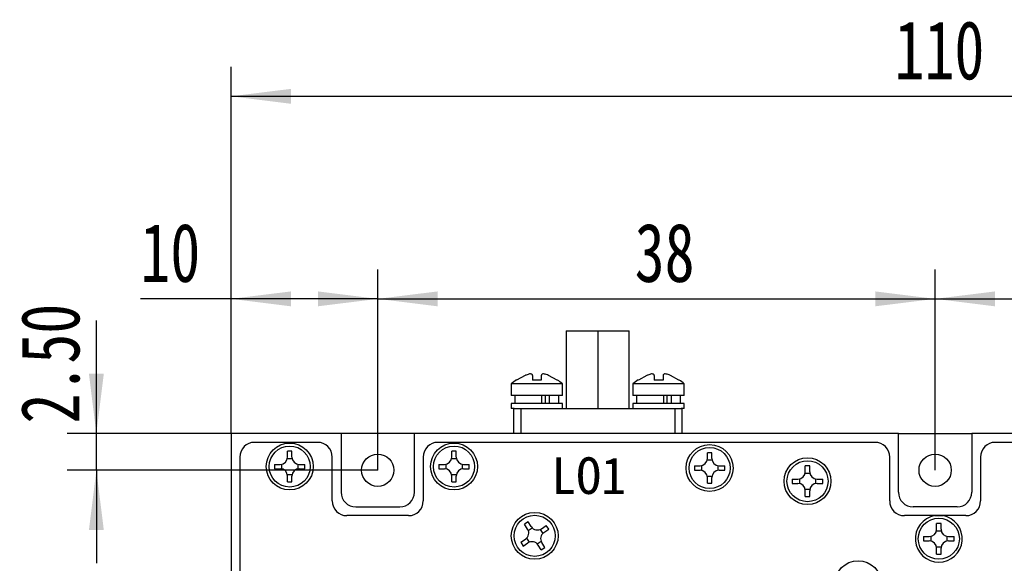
# Model space of a CAD drawing. Header units: millimetres. Extents: x 0 to 420, y 0 to 297.
# Tile 4 of 7: x 83 to 150, y 178 to 215. Entities that reach past the tile are written whole.
import ezdxf

# ---------------------------------------------------------------- set-up
doc = ezdxf.new("R2010")
doc.units = ezdxf.units.MM
doc.layers.add('图框文字', color=7, linetype='Continuous')
doc.styles.add('SLDTEXTSTYLE1', font='hyswlongfangsong.ttf')
doc.styles.get("Standard").update_dxf_attribs({"font": 'hyswlongfangsong.ttf'})
doc.dimstyles.new('SLDDIMSTYLE0', dxfattribs={"dimtxt": 4, "dimasz": 4.08, "dimexe": 0, "dimexo": 0.0625, "dimgap": 1, "dimtad": 2, "dimrnd": 1e-09, "dimzin": 12, "dimdsep": 46, "dimtxsty": 'SLDTEXTSTYLE1', "dimsah": 1, "dimcen": 0.09, "dimadec": 0, "dimazin": 3, "dimtfac": 1, "dimtofl": 0, "dimtmove": 0, "dimatfit": 3, "dimfxl": 1, "dimfrac": 2, "dimtolj": 1, "dimtzin": 12, "dimarcsym": 0})
doc.dimstyles.new('SLDDIMSTYLE1', dxfattribs={"dimtxt": 4, "dimasz": 4.08, "dimexe": 0, "dimexo": 0.0625, "dimgap": 1, "dimtad": 2, "dimrnd": 1e-09, "dimzin": 4, "dimdsep": 46, "dimtxsty": 'SLDTEXTSTYLE1', "dimsah": 1, "dimcen": 0.09, "dimadec": 0, "dimazin": 1, "dimtfac": 1, "dimtmove": 0, "dimatfit": 0, "dimfxl": 1, "dimfrac": 2, "dimtolj": 1, "dimtzin": 12, "dimarcsym": 0})

# ---------------------------------------------------------------- blocks, each defined once
blk = doc.blocks.new('_D')
at = {"layer": '图框文字', "transparency": 16777216}
for p, q in [((97.37, 186.513), (97.37, 211.513)), ((207.37, 186.513), (207.37, 211.513)), ((97.37, 209.513), (207.37, 209.513))]:
    blk.add_line(p, q, dxfattribs=at)
for points in [[(97.37, 209.513), (101.45, 209.005), (101.45, 210.021)], [(207.37, 209.513), (203.29, 210.021), (203.29, 209.005)]]:
    blk.add_solid(points, dxfattribs=at)
at = {"layer": '图框文字', "transparency": 16777216, "insert": (142.604, 214.669), "char_height": 4, "attachment_point": 1, "style": 'SLDTEXTSTYLE1'}
blk.add_mtext('110', dxfattribs=at)
blk = doc.blocks.new('_D_1')
at = {"layer": '图框文字', "transparency": 16777216}
for p, q in [((107.37, 184.013), (107.37, 197.699)), ((145.37, 184.013), (145.37, 197.699)), ((107.37, 195.699), (145.37, 195.699))]:
    blk.add_line(p, q, dxfattribs=at)
for points in [[(107.37, 195.699), (111.45, 195.191), (111.45, 196.207)], [(145.37, 195.699), (141.29, 196.207), (141.29, 195.191)]]:
    blk.add_solid(points, dxfattribs=at)
at = {"layer": '图框文字', "transparency": 16777216, "insert": (124.889, 200.855), "char_height": 4, "attachment_point": 1, "style": 'SLDTEXTSTYLE1'}
blk.add_mtext('38', dxfattribs=at)
blk = doc.blocks.new('_D_2')
at = {"layer": '图框文字', "transparency": 16777216}
for p, q in [((145.37, 184.013), (145.37, 197.699)), ((197.37, 184.013), (197.37, 197.699)), ((145.37, 195.699), (197.37, 195.699))]:
    blk.add_line(p, q, dxfattribs=at)
for points in [[(145.37, 195.699), (149.45, 195.191), (149.45, 196.207)], [(197.37, 195.699), (193.29, 196.207), (193.29, 195.191)]]:
    blk.add_solid(points, dxfattribs=at)
at = {"layer": '图框文字', "transparency": 16777216, "insert": (167.882, 200.855), "char_height": 4, "attachment_point": 1, "style": 'SLDTEXTSTYLE1'}
blk.add_mtext('52', dxfattribs=at)
blk = doc.blocks.new('_D_7')
at = {"layer": '图框文字', "transparency": 16777216}
for p, q in [((88.188, 186.513), (88.188, 194.216)), ((104.87, 186.513), (86.188, 186.513)), ((88.188, 184.013), (88.188, 186.513)), ((107.37, 184.013), (86.188, 184.013)), ((88.188, 184.013), (88.188, 177.663))]:
    blk.add_line(p, q, dxfattribs=at)
for points in [[(88.188, 186.513), (88.696, 190.593), (87.68, 190.593)], [(88.188, 184.013), (87.68, 179.933), (88.696, 179.933)]]:
    blk.add_solid(points, dxfattribs=at)
at = {"layer": '图框文字', "transparency": 16777216, "insert": (83.032, 187.2), "char_height": 4, "attachment_point": 1, "rotation": 89.99997, "style": 'SLDTEXTSTYLE1'}
blk.add_mtext('2.50', dxfattribs=at)
blk = doc.blocks.new('_D_8')
at = {"layer": '图框文字', "transparency": 16777216}
for p, q in [((97.37, 186.513), (97.37, 197.699)), ((107.37, 184.013), (107.37, 197.699)), ((97.37, 195.699), (91.189, 195.699)), ((107.37, 195.699), (97.37, 195.699))]:
    blk.add_line(p, q, dxfattribs=at)
for points in [[(97.37, 195.699), (101.45, 195.191), (101.45, 196.207)], [(107.37, 195.699), (103.29, 196.207), (103.29, 195.191)]]:
    blk.add_solid(points, dxfattribs=at)
at = {"layer": '图框文字', "transparency": 16777216, "insert": (91.189, 200.855), "char_height": 4, "attachment_point": 1, "style": 'SLDTEXTSTYLE1'}
blk.add_mtext('10', dxfattribs=at)

msp = doc.modelspace()

# ---------------------------------------------------------------- linework, layer by layer
at = {"color": 7, "linetype": 'Continuous', "lineweight": 25}
for p, q in [((120.22, 193.513), (120.22, 188.213)), ((120.22, 193.513), (122.37, 193.513)), ((122.37, 193.513), (122.37, 188.213)), ((122.37, 193.513), (124.52, 193.513)), ((124.52, 188.213), (124.52, 193.513)), ((117.42, 190.473), (116.836, 190.15)), ((116.836, 190.15), (116.836, 190.152)), ((117.92, 190.473), (117.92, 190.15)), ((118.52, 190.473), (118.52, 190.15)), ((119.604, 190.15), (119.02, 190.473)), ((125.72, 190.473), (125.136, 190.15)), ((125.136, 190.15), (125.136, 190.152)), ((126.22, 190.473), (126.22, 190.15)), ((126.82, 190.473), (126.82, 190.15)), ((127.904, 190.15), (127.32, 190.473)), ((116.47, 189.913), (116.47, 189.113)), ((119.97, 189.913), (116.47, 189.913)), ((119.97, 189.113), (119.97, 189.913)), ((124.77, 189.913), (124.77, 189.113)), ((128.27, 189.913), (124.77, 189.913)), ((128.27, 189.113), (128.27, 189.913)), ((119.97, 189.113), (116.47, 189.113)), ((116.72, 189.113), (116.72, 188.563)), ((118.563, 188.563), (118.563, 189.113)), ((118.784, 189.113), (118.784, 188.563)), ((119.065, 189.113), (119.065, 188.563)), ((119.72, 188.563), (119.72, 189.113)), ((128.27, 189.113), (124.77, 189.113)), ((125.02, 189.113), (125.02, 188.563)), ((126.863, 188.563), (126.863, 189.113)), ((127.084, 189.113), (127.084, 188.563)), ((127.365, 189.113), (127.365, 188.563)), ((128.02, 188.563), (128.02, 189.113)), ((116.47, 188.563), (116.47, 188.213)), ((119.97, 188.563), (116.47, 188.563)), ((116.681, 188.213), (116.47, 188.213)), ((116.62, 188.213), (116.62, 186.513)), ((116.681, 188.213), (117.122, 188.213)), ((117.122, 188.213), (117.122, 186.513)), ((117.122, 188.213), (127.618, 188.213)), ((119.97, 188.213), (119.97, 188.563)), ((124.77, 188.563), (124.77, 188.213)), ((128.27, 188.563), (124.77, 188.563)), ((127.618, 188.213), (127.618, 186.513)), ((127.618, 188.213), (128.059, 188.213)), ((128.27, 188.213), (128.059, 188.213)), ((128.12, 186.513), (128.12, 188.213)), ((128.27, 188.213), (128.27, 188.563)), ((97.37, 186.513), (97.37, 141.513)), ((104.87, 186.513), (97.37, 186.513)), ((104.87, 186.513), (104.87, 182.513)), ((109.87, 186.513), (104.87, 186.513)), ((109.87, 182.513), (109.87, 186.513)), ((142.87, 186.513), (109.87, 186.513)), ((142.87, 182.513), (142.87, 186.513)), ((142.87, 186.513), (147.87, 186.513)), ((147.87, 186.513), (147.87, 182.513)), ((194.87, 186.513), (147.87, 186.513)), ((103.27, 185.913), (98.97, 185.913)), ((103.27, 185.913), (98.97, 185.913)), ((101.52, 185.303), (101.22, 185.303)), ((101.22, 184.913), (101.22, 185.303)), ((101.52, 184.913), (101.52, 185.303)), ((141.27, 185.913), (111.47, 185.913)), ((141.27, 185.913), (111.47, 185.913)), ((112.72, 185.303), (112.42, 185.303)), ((112.42, 184.913), (112.42, 185.303)), ((112.72, 184.913), (112.72, 185.303)), ((163.261, 185.913), (149.47, 185.913)), ((193.27, 185.913), (149.47, 185.913)), ((97.97, 184.913), (97.97, 143.113)), ((97.97, 184.913), (97.97, 143.113)), ((101.21, 184.813), (101.53, 184.813)), ((104.27, 181.913), (104.27, 184.913)), ((104.27, 181.913), (104.27, 184.913)), ((110.47, 184.913), (110.47, 181.913)), ((110.47, 184.913), (110.47, 181.913)), ((112.41, 184.813), (112.73, 184.813)), ((129.835, 184.713), (130.155, 184.713)), ((130.145, 185.203), (129.845, 185.203)), ((129.845, 184.813), (129.845, 185.203)), ((130.145, 184.813), (130.145, 185.203)), ((142.27, 181.913), (142.27, 184.913)), ((142.27, 181.913), (142.27, 184.913)), ((148.47, 184.913), (148.47, 181.913)), ((148.47, 184.913), (148.47, 181.913)), ((100.329, 184.413), (100.72, 184.413)), ((100.329, 184.413), (100.329, 184.113)), ((100.329, 184.113), (100.72, 184.113)), ((100.82, 184.423), (100.82, 184.102)), ((101.92, 184.423), (101.92, 184.102)), ((102.02, 184.413), (102.411, 184.413)), ((102.02, 184.113), (102.411, 184.113)), ((102.411, 184.113), (102.411, 184.413)), ((111.529, 184.413), (111.92, 184.413)), ((111.529, 184.413), (111.529, 184.113)), ((111.529, 184.113), (111.92, 184.113)), ((112.02, 184.423), (112.02, 184.102)), ((113.12, 184.423), (113.12, 184.102)), ((113.22, 184.413), (113.611, 184.413)), ((113.22, 184.113), (113.611, 184.113)), ((113.611, 184.113), (113.611, 184.413)), ((128.954, 184.313), (129.345, 184.313)), ((128.954, 184.313), (128.954, 184.013)), ((128.954, 184.013), (129.345, 184.013)), ((129.445, 184.323), (129.445, 184.002)), ((130.545, 184.323), (130.545, 184.002)), ((130.645, 184.313), (131.036, 184.313)), ((130.645, 184.013), (131.036, 184.013)), ((131.036, 184.013), (131.036, 184.313)), ((136.82, 184.303), (136.52, 184.303)), ((136.52, 183.913), (136.52, 184.303)), ((136.82, 183.913), (136.82, 184.303)), ((101.21, 183.713), (101.53, 183.713)), ((101.22, 183.222), (101.22, 183.613)), ((101.52, 183.222), (101.52, 183.613)), ((112.41, 183.713), (112.73, 183.713)), ((112.42, 183.222), (112.42, 183.613)), ((112.72, 183.222), (112.72, 183.613)), ((129.835, 183.613), (130.155, 183.613)), ((129.845, 183.122), (129.845, 183.513)), ((130.145, 183.122), (130.145, 183.513)), ((135.629, 183.413), (136.02, 183.413)), ((135.629, 183.413), (135.629, 183.113)), ((136.12, 183.423), (136.12, 183.102)), ((136.51, 183.813), (136.83, 183.813)), ((137.22, 183.423), (137.22, 183.102)), ((137.32, 183.413), (137.711, 183.413)), ((137.711, 183.113), (137.711, 183.413)), ((101.22, 183.222), (101.52, 183.222)), ((112.42, 183.222), (112.72, 183.222)), ((129.845, 183.122), (130.145, 183.122)), ((135.629, 183.113), (136.02, 183.113)), ((136.51, 182.713), (136.83, 182.713)), ((136.52, 182.222), (136.52, 182.613)), ((136.82, 182.222), (136.82, 182.613)), ((137.32, 183.113), (137.711, 183.113)), ((136.52, 182.222), (136.82, 182.222)), ((105.87, 181.513), (108.87, 181.513)), ((146.87, 181.513), (143.87, 181.513)), ((109.47, 180.913), (105.27, 180.913)), ((109.47, 180.913), (105.27, 180.913)), ((145.338, 180.913), (143.27, 180.913)), ((147.47, 180.913), (143.27, 180.913)), ((147.47, 180.913), (145.902, 180.913)), ((117.626, 180.491), (117.375, 180.327)), ((117.589, 180), (117.375, 180.327)), ((117.84, 180.164), (117.626, 180.491)), ((117.635, 179.91), (117.903, 180.086)), ((118.443, 179.972), (118.618, 179.704)), ((118.532, 180.019), (118.859, 180.232)), ((118.696, 179.768), (119.023, 179.981)), ((119.023, 179.981), (118.859, 180.232)), ((145.77, 180.378), (145.47, 180.378)), ((145.47, 179.988), (145.47, 180.378)), ((145.77, 179.988), (145.77, 180.378)), ((117.117, 179.094), (117.444, 179.308)), ((117.522, 179.371), (117.697, 179.103)), ((144.579, 179.488), (144.97, 179.488)), ((144.579, 179.488), (144.579, 179.188)), ((145.07, 179.498), (145.07, 179.177)), ((145.46, 179.888), (145.78, 179.888)), ((146.17, 179.498), (146.17, 179.177)), ((146.27, 179.488), (146.661, 179.488)), ((146.661, 179.188), (146.661, 179.488)), ((117.117, 179.094), (117.281, 178.843)), ((117.281, 178.843), (117.608, 179.057)), ((118.237, 178.99), (118.505, 179.165)), ((118.514, 178.584), (118.3, 178.911)), ((118.514, 178.584), (118.765, 178.748)), ((118.765, 178.748), (118.551, 179.075)), ((144.579, 179.188), (144.97, 179.188)), ((145.46, 178.788), (145.78, 178.788)), ((145.47, 178.297), (145.47, 178.688)), ((145.77, 178.297), (145.77, 178.688)), ((146.27, 179.188), (146.661, 179.188)), ((145.47, 178.297), (145.77, 178.297))]:
    msp.add_line(p, q, dxfattribs=at)
for centre, radius in [((101.37, 184.263), 1.6), ((101.37, 184.263), 1.4), ((112.57, 184.263), 1.6), ((112.57, 184.263), 1.4), ((129.995, 184.163), 1.6), ((129.995, 184.163), 1.4), ((107.37, 184.013), 1.1), ((136.67, 183.263), 1.6), ((136.67, 183.263), 1.4), ((145.37, 184.013), 1.1), ((118.07, 179.538), 1.6), ((118.07, 179.538), 1.4), ((145.62, 179.338), 1.4), ((140.12, 176.238), 1.6)]:
    msp.add_circle(centre, radius, dxfattribs=at)
for centre, radius, start, end in [((119.801, 185.587), 5.46, 122.9874, 127.59844), ((116.639, 185.587), 5.46, 52.40156, 56.97349), ((128.101, 185.587), 5.46, 122.9874, 127.59844), ((124.939, 185.587), 5.46, 52.40156, 56.97349), ((98.97, 184.913), 1, 90, 180), ((98.97, 184.913), 1, 90, 180), ((103.27, 184.913), 1, 0, 90), ((103.27, 184.913), 1, 0, 90), ((111.47, 184.913), 1, 90, 179.99999), ((111.47, 184.913), 1, 90, 179.99999), ((141.27, 184.913), 1, 0, 90), ((141.27, 184.913), 1, 0, 90), ((149.47, 184.913), 1, 90, 179.99999), ((149.47, 184.913), 1, 90, 179.99999), ((100.72, 184.913), 0.5, 270, 0), ((102.02, 184.913), 0.5, 180, 270), ((111.92, 184.913), 0.5, 270, 0), ((113.22, 184.913), 0.5, 180, 270), ((129.345, 184.813), 0.5, 270, 0), ((130.645, 184.813), 0.5, 180, 270), ((100.72, 183.613), 0.5, 0, 90), ((102.02, 183.613), 0.5, 90, 180), ((111.92, 183.613), 0.5, 0, 90), ((113.22, 183.613), 0.5, 90, 180), ((129.345, 183.513), 0.5, 0, 90), ((130.645, 183.513), 0.5, 90, 180), ((136.02, 183.913), 0.5, 270, 0), ((137.32, 183.913), 0.5, 180, 270), ((136.02, 182.613), 0.5, 0, 90), ((137.32, 182.613), 0.5, 90, 180), ((105.27, 181.913), 1, 180, 270), ((105.27, 181.913), 1, 180, 270), ((105.87, 182.513), 1, 180, 270), ((108.87, 182.513), 1, 270, 359.99999), ((109.47, 181.913), 1, 270, 359.99999), ((109.47, 181.913), 1, 270, 359.99999), ((143.27, 181.913), 1, 180, 270), ((143.27, 181.913), 1, 180, 270), ((143.87, 182.513), 1, 180, 270), ((146.87, 182.513), 1, 270, 359.99999), ((147.47, 181.913), 1, 270, 359.99999), ((147.47, 181.913), 1, 270, 359.99999), ((145.62, 179.338), 1.6, 100.14057, 79.85943), ((117.17, 179.726), 0.5, 303.15762, 33.15762), ((118.259, 180.437), 0.5, 213.15762, 303.15762), ((144.97, 179.988), 0.5, 270, 0), ((146.27, 179.988), 0.5, 180, 270), ((118.97, 179.349), 0.5, 123.15762, 213.15762), ((117.881, 178.638), 0.5, 33.15762, 123.15762), ((144.97, 178.688), 0.5, 0, 90), ((146.27, 178.688), 0.5, 90, 180)]:
    msp.add_arc(centre, radius, start, end, dxfattribs=at)
for points, knots in [([(117.92, 190.473), (117.915, 190.497), (117.906, 190.54), (117.835, 190.578), (117.735, 190.581), (117.614, 190.553), (117.507, 190.513), (117.442, 190.483), (117.42, 190.473)], [0, 0, 0, 0, 0.213862, 0.393634, 0.574217, 0.736903, 0.912001, 1, 1, 1, 1]), ([(118.52, 190.15), (118.328, 190.161), (118.127, 190.171), (117.928, 190.151), (117.92, 190.15)], [0, 0, 0, 0, 0.958701, 1, 1, 1, 1]), ([(119.02, 190.473), (118.966, 190.497), (118.868, 190.54), (118.729, 190.578), (118.623, 190.581), (118.553, 190.553), (118.523, 190.513), (118.521, 190.483), (118.52, 190.473)], [0, 0, 0, 0, 0.2138622, 0.3936336, 0.574217, 0.736903, 0.9120015, 1, 1, 1, 1]), ([(119.604, 190.152), (119.607, 190.156), (119.61, 190.161), (119.604, 190.151), (119.604, 190.15)], [0, 0, 0, 0, 0.917416, 1, 1, 1, 1]), ([(126.22, 190.473), (126.215, 190.497), (126.206, 190.54), (126.135, 190.578), (126.035, 190.581), (125.914, 190.553), (125.807, 190.513), (125.742, 190.483), (125.72, 190.473)], [0, 0, 0, 0, 0.213862, 0.393634, 0.574217, 0.736903, 0.912001, 1, 1, 1, 1]), ([(126.82, 190.15), (126.628, 190.161), (126.427, 190.171), (126.228, 190.151), (126.22, 190.15)], [0, 0, 0, 0, 0.958701, 1, 1, 1, 1]), ([(127.32, 190.473), (127.266, 190.497), (127.168, 190.54), (127.029, 190.578), (126.923, 190.581), (126.853, 190.553), (126.823, 190.513), (126.821, 190.483), (126.82, 190.473)], [0, 0, 0, 0, 0.2138622, 0.3936336, 0.574217, 0.736903, 0.9120015, 1, 1, 1, 1]), ([(127.904, 190.152), (127.907, 190.156), (127.91, 190.161), (127.904, 190.151), (127.904, 190.15)], [0, 0, 0, 0, 0.917416, 1, 1, 1, 1]), ([(145.338, 180.913), (145.379, 180.913), (145.566, 180.913), (145.755, 180.913), (145.902, 180.913)], [0, 0, 0, 0, 0.220958, 1, 1, 1, 1])]:
    msp.add_open_spline(points, degree=3, knots=knots, dxfattribs=at)

# ---------------------------------------------------------------- texts
at = {"insert": (119.201, 184.892), "char_height": 2.5, "attachment_point": 1}
msp.add_mtext_dynamic_manual_height_columns('{\\fSimSun|b0|i0|c134|p2;LO1}', width=12.1849, gutter_width=12.5, heights=[1.184], dxfattribs=at)

# ---------------------------------------------------------------- dimensions: what is measured, and where the dimension line sits
at = {"layer": '图框文字'}
for base, p1, p2, picture, middle in [((207.37, 209.513), (97.37, 186.513), (207.37, 186.513), '_D', (145.238, 209.513)), ((97.37, 195.699), (107.37, 184.013), (97.37, 186.513), '_D_8', (92.945, 195.699)), ((145.37, 195.699), (107.37, 184.013), (145.37, 184.013), '_D_1', (126.642, 195.699)), ((197.37, 195.699), (145.37, 184.013), (197.37, 184.013), '_D_2', (169.638, 195.699))]:
    dim = msp.add_linear_dim(base=base, p1=p1, p2=p2, dimstyle='SLDDIMSTYLE0', dxfattribs=at)
    dim.commit()
    dim.dimension.update_dxf_attribs({"geometry": picture, "text_midpoint": middle, "dimtype": 160})
dim = msp.add_linear_dim(base=(88.188, 186.513), p1=(107.37, 184.013), p2=(104.87, 186.513), angle=89.99997, dimstyle='SLDDIMSTYLE1', dxfattribs=at)
dim.commit()
dim.dimension.update_dxf_attribs({"geometry": '_D_7', "text_midpoint": (88.188, 190.708), "dimtype": 160})

doc.saveas('drawing.dxf')
